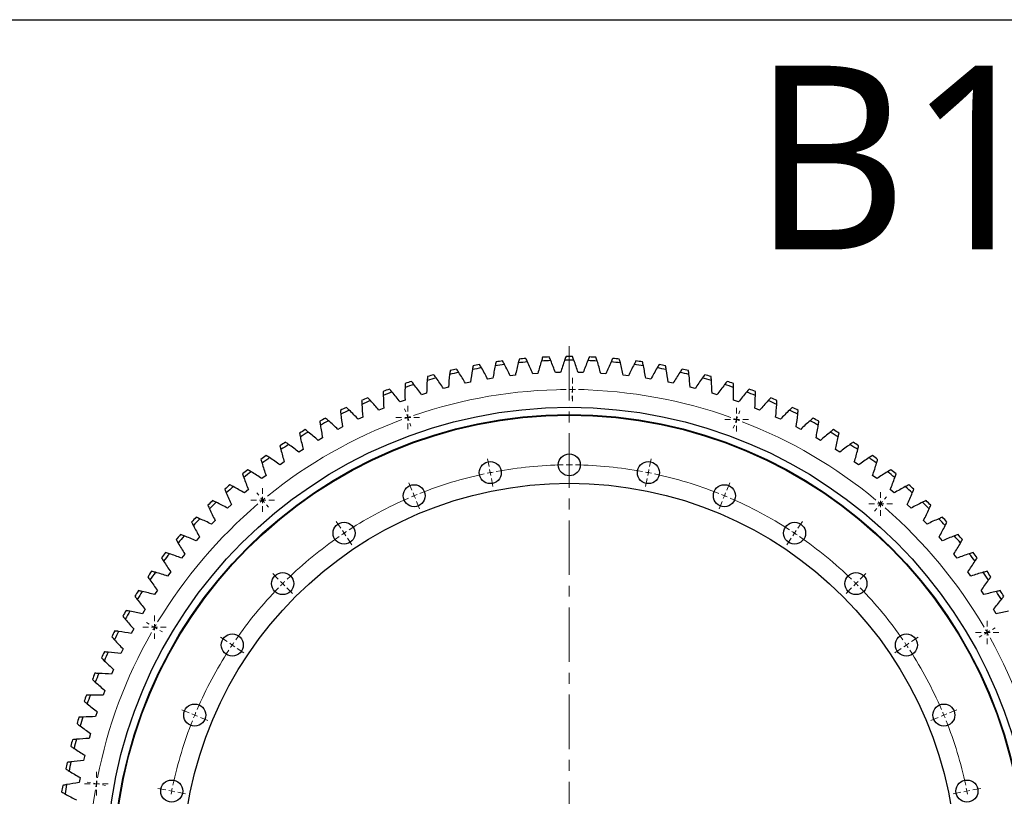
# Model space of a CAD drawing. Header units: millimetres. Extents: x -119 to 3760, y 5426 to 8682.
# Tile 6 of 12: x 566 to 1370, y 8048 to 8682. Entities that reach past the tile are written whole.
import ezdxf

# ---------------------------------------------------------------- set-up
doc = ezdxf.new("R2010")
doc.units = ezdxf.units.MM
doc.header["$LTSCALE"] = 20
doc.linetypes.add('CENTER', pattern=[10.16, 6.35, -1.27, 1.27, -1.27])

# ---------------------------------------------------------------- blocks, each defined once
blk = doc.blocks.new('SW_CENTERMARKSYMBOL_13')
at = {"color": 0, "linetype": 'Continuous', "lineweight": 18}
for p, q in [((0, 5), (0, 9.6)), ((-5, 0), (-9.6, 0)), ((0, 0), (-2.5, 0)), ((0, 0), (0, 2.5)), ((0, 0), (0, -2.5)), ((0, 0), (2.5, 0)), ((5, 0), (9.6, 0)), ((0, -5), (0, -9.6))]:
    blk.add_line(p, q, dxfattribs=at)
blk = doc.blocks.new('SW_CENTERMARKSYMBOL_14')
at = {"color": 0, "linetype": 'Continuous', "lineweight": 18}
for p, q in [((0, 5), (0, 9.6)), ((-5, 0), (-9.6, 0)), ((0, 0), (-2.5, 0)), ((0, 0), (0, 2.5)), ((0, 0), (0, -2.5)), ((0, 0), (2.5, 0)), ((5, 0), (9.6, 0)), ((0, -5), (0, -9.6))]:
    blk.add_line(p, q, dxfattribs=at)
blk = doc.blocks.new('SW_CENTERMARKSYMBOL_15')
at = {"color": 0, "linetype": 'Continuous', "lineweight": 18}
for p, q in [((0, 5), (0, 9.6)), ((-5, 0), (-9.6, 0)), ((0, 0), (-2.5, 0)), ((0, 0), (0, 2.5)), ((0, 0), (0, -2.5)), ((0, 0), (2.5, 0)), ((5, 0), (9.6, 0)), ((0, -5), (0, -9.6))]:
    blk.add_line(p, q, dxfattribs=at)
blk = doc.blocks.new('SW_CENTERMARKSYMBOL_16')
at = {"color": 0, "linetype": 'Continuous', "lineweight": 18}
for p, q in [((0, 5), (0, 9.6)), ((-5, 0), (-9.6, 0)), ((0, 0), (-2.5, 0)), ((0, 0), (0, 2.5)), ((0, 0), (0, -2.5)), ((0, 0), (2.5, 0)), ((5, 0), (9.6, 0)), ((0, -5), (0, -9.6))]:
    blk.add_line(p, q, dxfattribs=at)
blk = doc.blocks.new('SW_CENTERMARKSYMBOL_17')
at = {"color": 0, "linetype": 'Continuous', "lineweight": 18}
for p, q in [((0, 5), (0, 9.6)), ((-5, 0), (-9.6, 0)), ((0, 0), (-2.5, 0)), ((0, 0), (0, 2.5)), ((0, 0), (0, -2.5)), ((0, 0), (2.5, 0)), ((5, 0), (9.6, 0)), ((0, -5), (0, -9.6))]:
    blk.add_line(p, q, dxfattribs=at)
blk = doc.blocks.new('SW_CENTERMARKSYMBOL_18')
at = {"color": 0, "linetype": 'Continuous', "lineweight": 18}
for p, q in [((0, 5), (0, 9.6)), ((-5, 0), (-9.6, 0)), ((0, 0), (-2.5, 0)), ((0, 0), (0, 2.5)), ((0, 0), (0, -2.5)), ((0, 0), (2.5, 0)), ((5, 0), (9.6, 0)), ((0, -5), (0, -9.6))]:
    blk.add_line(p, q, dxfattribs=at)
blk = doc.blocks.new('SW_CENTERMARKSYMBOL_19')
at = {"color": 0, "linetype": 'Continuous', "lineweight": 18}
for p, q in [((0, 5), (0, 9.6)), ((-5, 0), (-9.6, 0)), ((0, 0), (-2.5, 0)), ((0, 0), (0, 2.5)), ((0, 0), (0, -2.5)), ((0, 0), (2.5, 0)), ((5, 0), (9.6, 0)), ((0, -5), (0, -9.6))]:
    blk.add_line(p, q, dxfattribs=at)
blk = doc.blocks.new('SW_CENTERMARKSYMBOL_20')
at = {"color": 0, "linetype": 'Continuous', "lineweight": 18}
for p, q in [((0, 5), (0, 9.6)), ((-5, 0), (-9.6, 0)), ((0, 0), (-2.5, 0)), ((0, 0), (0, 2.5)), ((0, 0), (0, -2.5)), ((0, 0), (2.5, 0)), ((5, 0), (9.6, 0)), ((0, -5), (0, -9.6))]:
    blk.add_line(p, q, dxfattribs=at)

msp = doc.modelspace()

# ---------------------------------------------------------------- linework, layer by layer
at = {"linetype": 'CENTER', "lineweight": 18, "ltscale": 0.35}
msp.add_line((1014.46, 8415.48), (1014.46, 7559.72), dxfattribs=at)
at = {"color": 7, "linetype": 'Continuous', "lineweight": 25}
for p, q in [((988.83, 8393.33), (984.6, 8393.04)), ((1007.33, 8394.07), (1003.09, 8393.98)), ((1025.83, 8393.98), (1021.6, 8394.07)), ((1044.32, 8393.04), (1040.09, 8393.33)), ((933.82, 8386.06), (929.67, 8385.2)), ((952.04, 8389.31), (947.86, 8388.64)), ((970.39, 8391.74), (966.18, 8391.26)), ((1062.74, 8391.26), (1058.53, 8391.74)), ((1081.06, 8388.64), (1076.88, 8389.31)), ((1099.25, 8385.2), (1095.1, 8386.06)), ((897.92, 8377.07), (893.87, 8375.84)), ((915.77, 8381.97), (911.67, 8380.92)), ((1117.26, 8380.92), (1113.15, 8381.97)), ((1135.05, 8375.84), (1131, 8377.07)), ((880.32, 8371.37), (876.32, 8369.95)), ((1152.6, 8369.95), (1148.6, 8371.37)), ((862.99, 8364.86), (859.07, 8363.26)), ((1169.86, 8363.26), (1165.93, 8364.86)), ((845.98, 8357.58), (842.13, 8355.8)), ((1186.79, 8355.8), (1182.94, 8357.58)), ((829.31, 8349.53), (825.55, 8347.58)), ((1203.37, 8347.58), (1199.61, 8349.53)), ((813.03, 8340.72), (809.36, 8338.6)), ((1219.56, 8338.6), (1215.89, 8340.72)), ((797.17, 8331.19), (793.6, 8328.91)), ((1235.33, 8328.91), (1231.75, 8331.19)), ((781.75, 8320.94), (778.29, 8318.5)), ((1250.63, 8318.5), (1247.17, 8320.94)), ((766.82, 8310.01), (763.47, 8307.41)), ((1265.45, 8307.41), (1262.1, 8310.01)), ((752.4, 8298.4), (749.18, 8295.65)), ((1279.74, 8295.65), (1276.52, 8298.4)), ((738.53, 8286.15), (735.43, 8283.26)), ((1293.49, 8283.26), (1290.39, 8286.15)), ((725.23, 8273.28), (722.26, 8270.25)), ((1306.66, 8270.25), (1303.69, 8273.28)), ((712.52, 8259.82), (709.7, 8256.66)), ((1319.22, 8256.66), (1316.4, 8259.82)), ((700.45, 8245.8), (697.77, 8242.51)), ((1331.15, 8242.51), (1328.47, 8245.8)), ((689.02, 8231.24), (686.5, 8227.83)), ((1342.42, 8227.83), (1339.9, 8231.24)), ((678.27, 8216.17), (675.9, 8212.66)), ((1353.02, 8212.66), (1350.65, 8216.17)), ((668.21, 8200.64), (666.01, 8197.01)), ((1362.91, 8197.01), (1360.71, 8200.64)), ((658.88, 8184.66), (656.84, 8180.94)), ((650.28, 8168.27), (648.41, 8164.46)), ((642.43, 8151.5), (640.74, 8147.62)), ((635.36, 8134.4), (633.85, 8130.44)), ((629.07, 8116.99), (627.74, 8112.97)), ((623.58, 8099.32), (622.43, 8095.24)), ((618.9, 8081.41), (617.94, 8077.28)), ((615.04, 8063.31), (614.27, 8059.14))]:
    msp.add_line(p, q, dxfattribs=at)
at = {"color": 0, "linetype": 'Continuous', "lineweight": 18}
for p, q in [((1016.97, 8385.09), (1016.99, 8387.69)), ((1016.94, 8380.09), (1016.92, 8377.59)), ((1016.94, 8380.09), (1016.95, 8382.59)), ((1016.91, 8375.09), (1016.89, 8372.49)), ((880.87, 8361.98), (879.99, 8364.43)), ((1152.77, 8360.26), (1153.67, 8362.7)), ((882.55, 8357.27), (881.71, 8359.62)), ((882.55, 8357.27), (883.39, 8354.91)), ((1151.03, 8355.57), (1150.16, 8353.23)), ((1151.03, 8355.57), (1151.9, 8357.92)), ((884.23, 8352.56), (885.1, 8350.11)), ((1149.29, 8350.89), (1148.38, 8348.45)), ((1014.46, 8323.6), (1014.46, 8330.1)), ((948.91, 8317.14), (947.64, 8323.52)), ((1014.46, 8318.6), (1014.46, 8321.1)), ((1080.01, 8317.14), (1081.28, 8323.52)), ((949.89, 8312.24), (949.4, 8314.69)), ((1014.46, 8318.6), (1014.46, 8316.1)), ((1014.46, 8313.6), (1014.46, 8307.1)), ((1079.04, 8312.24), (1079.52, 8314.69)), ((949.89, 8312.24), (950.37, 8309.79)), ((950.86, 8307.33), (952.13, 8300.96)), ((1078.06, 8307.33), (1076.79, 8300.96)), ((1079.04, 8312.24), (1078.55, 8309.79)), ((885.88, 8298.02), (883.39, 8304.03)), ((1143.04, 8298.02), (1145.53, 8304.03)), ((760.88, 8293.71), (759.22, 8295.71)), ((764.07, 8289.86), (762.47, 8291.78)), ((764.07, 8289.86), (765.66, 8287.93)), ((887.79, 8293.4), (886.84, 8295.71)), ((887.79, 8293.4), (888.75, 8291.09)), ((889.71, 8288.78), (892.19, 8282.78)), ((1139.22, 8288.78), (1136.73, 8282.78)), ((1141.13, 8293.4), (1140.17, 8291.09)), ((1141.13, 8293.4), (1142.09, 8295.71)), ((1268.65, 8286.67), (1270.27, 8288.58)), ((1271.89, 8290.48), (1273.57, 8292.46)), ((767.26, 8286.01), (768.92, 8284)), ((1265.41, 8282.86), (1263.73, 8280.88)), ((1268.65, 8286.67), (1267.03, 8284.77)), ((827.79, 8266.97), (824.18, 8272.38)), ((1201.13, 8266.97), (1204.74, 8272.38)), ((830.57, 8262.81), (829.18, 8264.89)), ((1198.35, 8262.81), (1199.74, 8264.89)), ((830.57, 8262.81), (831.96, 8260.74)), ((833.34, 8258.66), (836.96, 8253.25)), ((1195.58, 8258.66), (1191.97, 8253.25)), ((1198.35, 8262.81), (1196.97, 8260.74)), ((776.87, 8225.19), (772.28, 8229.78)), ((1252.05, 8225.19), (1256.64, 8229.78)), ((780.41, 8221.65), (778.64, 8223.42)), ((780.41, 8221.65), (782.18, 8219.88)), ((783.94, 8218.11), (788.54, 8213.52)), ((1244.98, 8218.11), (1240.38, 8213.52)), ((1248.51, 8221.65), (1246.75, 8219.88)), ((1248.51, 8221.65), (1250.28, 8223.42)), ((671.48, 8188.52), (669.23, 8189.83)), ((675.79, 8185.99), (673.63, 8187.25)), ((675.79, 8185.99), (677.95, 8184.73)), ((1359.95, 8184.17), (1362.21, 8185.46)), ((680.11, 8183.46), (682.35, 8182.15)), ((735.09, 8174.27), (729.68, 8177.88)), ((1293.83, 8174.27), (1299.24, 8177.88)), ((1351.26, 8179.23), (1349, 8177.94)), ((1355.61, 8181.7), (1353.43, 8180.46)), ((1355.61, 8181.7), (1357.78, 8182.93)), ((739.24, 8171.49), (737.17, 8172.88)), ((739.24, 8171.49), (741.32, 8170.1)), ((743.4, 8168.71), (748.81, 8165.1)), ((1285.52, 8168.71), (1280.12, 8165.1)), ((1289.68, 8171.49), (1287.6, 8170.1)), ((1289.68, 8171.49), (1291.76, 8172.88)), ((704.04, 8116.18), (698.03, 8118.67)), ((708.66, 8114.27), (706.35, 8115.22)), ((708.66, 8114.27), (710.97, 8113.31)), ((713.28, 8112.35), (719.28, 8109.87)), ((1315.65, 8112.35), (1309.64, 8109.87)), ((1320.26, 8114.27), (1317.96, 8113.31)), ((1320.26, 8114.27), (1322.57, 8115.22)), ((1324.88, 8116.18), (1330.89, 8118.67)), ((623.44, 8059.09), (620.89, 8059.56)), ((628.36, 8058.19), (625.9, 8058.64)), ((628.36, 8058.19), (630.82, 8057.74)), ((633.28, 8057.29), (635.84, 8056.83)), ((684.92, 8053.15), (678.54, 8054.42)), ((689.82, 8052.17), (687.37, 8052.66)), ((689.82, 8052.17), (692.27, 8051.69)), ((694.72, 8051.2), (701.1, 8049.93)), ((1334.2, 8051.2), (1327.82, 8049.93)), ((1339.1, 8052.17), (1336.65, 8051.69)), ((1339.1, 8052.17), (1341.55, 8052.66)), ((1344, 8053.15), (1350.38, 8054.42))]:
    msp.add_line(p, q, dxfattribs=at)
msp.add_lwpolyline([(-118.68, 8682.13), (3759.69, 8682.13), (3759.69, 5426.21), (-118.68, 5426.21)], close=True)
at = {"color": 7, "linetype": 'Continuous', "lineweight": 25}
for centre, radius in [((1014.46, 7987.6), 378), ((1014.46, 7987.6), 372), ((1014.46, 7987.6), 371.5), ((949.89, 8312.24), 9), ((1014.46, 8318.6), 9), ((1079.04, 8312.24), 9), ((1014.46, 7987.6), 316), ((887.79, 8293.4), 9), ((1141.13, 8293.4), 9), ((830.57, 8262.81), 9), ((1198.35, 8262.81), 9), ((780.41, 8221.65), 9), ((1248.51, 8221.65), 9), ((739.24, 8171.49), 9), ((1289.68, 8171.49), 9), ((708.66, 8114.27), 9), ((1320.26, 8114.27), 9), ((689.82, 8052.17), 9), ((1339.1, 8052.17), 9)]:
    msp.add_circle(centre, radius, dxfattribs=at)
for radius, start, end in [(419.4, 97.457, 98.19518), (416.4, 94.69158, 95.7432), (419.4, 94.8483, 95.58648), (416.4, 92.08289, 93.1345), (419.4, 92.23961, 92.97778), (416.4, 89.47419, 90.52581), (419.4, 89.63091, 90.36909), (416.4, 86.8655, 87.91711), (419.4, 87.02222, 87.76039), (416.4, 84.2568, 85.30842), (419.4, 84.41352, 85.1517), (419.4, 81.80482, 82.543), (416.4, 102.51767, 103.56929), (419.4, 102.67439, 103.41257), (416.4, 99.90897, 100.96059), (419.4, 100.06569, 100.80387), (416.4, 97.30028, 98.3519), (416.4, 81.6481, 82.69972), (416.4, 79.03941, 80.09103), (419.4, 79.19613, 79.93431), (416.4, 76.43071, 77.48233), (419.4, 76.58743, 77.32561), (419.4, 107.89178, 108.62996), (416.4, 105.12636, 106.17798), (419.4, 105.28309, 106.02126), (416.4, 73.82202, 74.87364), (419.4, 73.97874, 74.71691), (419.4, 71.37004, 72.10822), (419.4, 110.50048, 111.23865), (416.4, 110.34376, 111.39537), (416.4, 107.73506, 108.78668), (416.4, 71.21332, 72.26494), (416.4, 68.60463, 69.65624), (419.4, 68.76135, 69.49952), (419.4, 113.10917, 113.84735), (416.4, 112.95245, 114.00407), (416.4, 65.99593, 67.04755), (419.4, 66.15265, 66.89083), (419.4, 115.71787, 116.45605), (416.4, 115.56115, 116.61277), (416.4, 63.38723, 64.43885), (419.4, 63.54395, 64.28213), (419.4, 118.32656, 119.06474), (416.4, 118.16984, 119.22146), (416.4, 60.77854, 61.83016), (419.4, 60.93526, 61.67344), (419.4, 120.93526, 121.67344), (416.4, 120.77854, 121.83016), (416.4, 58.16984, 59.22146), (419.4, 58.32656, 59.06474), (419.4, 123.54395, 124.28213), (419.4, 55.71787, 56.45605), (416.4, 123.38723, 124.43885), (416.4, 55.56115, 56.61277), (419.4, 126.15265, 126.89083), (416.4, 125.99593, 127.04755), (416.4, 52.95245, 54.00407), (419.4, 53.10917, 53.84735), (419.4, 128.76135, 129.49952), (416.4, 128.60463, 129.65624), (416.4, 50.34376, 51.39537), (419.4, 50.50048, 51.23865), (419.4, 131.37004, 132.10822), (416.4, 131.21332, 132.26494), (416.4, 47.73506, 48.78668), (419.4, 47.89178, 48.62996), (419.4, 133.97874, 134.71691), (419.4, 45.28309, 46.02126), (416.4, 133.82202, 134.87364), (416.4, 45.12636, 46.17798), (419.4, 136.58743, 137.32561), (416.4, 136.43071, 137.48233), (416.4, 42.51767, 43.56929), (419.4, 42.67439, 43.41257), (419.4, 139.19613, 139.93431), (416.4, 139.03941, 140.09103), (416.4, 39.90897, 40.96059), (419.4, 40.06569, 40.80387), (419.4, 141.80482, 142.543), (416.4, 141.6481, 142.69972), (416.4, 37.30028, 38.3519), (419.4, 37.457, 38.19518), (419.4, 144.41352, 145.1517), (416.4, 144.2568, 145.30842), (416.4, 34.69158, 35.7432), (419.4, 34.8483, 35.58648), (419.4, 147.02222, 147.76039), (416.4, 146.8655, 147.91711), (416.4, 32.08289, 33.1345), (419.4, 32.23961, 32.97778), (419.4, 149.63091, 150.36909), (416.4, 149.47419, 150.52581), (419.4, 152.23961, 152.97778), (416.4, 152.08289, 153.1345), (419.4, 154.8483, 155.58648), (416.4, 154.69158, 155.7432), (419.4, 157.457, 158.19518), (416.4, 157.30028, 158.3519), (419.4, 160.06569, 160.80387), (416.4, 159.90897, 160.96059), (419.4, 162.67439, 163.41257), (416.4, 162.51767, 163.56929), (419.4, 165.28309, 166.02126), (416.4, 165.12636, 166.17798), (419.4, 167.89178, 168.62996), (416.4, 167.73506, 168.78668), (419.4, 170.50048, 171.23865), (416.4, 170.34376, 171.39537)]:
    msp.add_arc((1014.46, 7987.6), radius, start, end, dxfattribs=at)
at = {"color": 0, "linetype": 'Continuous', "lineweight": 18}
for radius, start, end in [(392.5, 90.3682, 108.90843), (392.5, 89.63831, 90.00326), (392.5, 89.27337, 89.63831), (392.5, 70.3682, 88.90843), (392.5, 110.3682, 128.90843), (392.5, 109.63831, 110.00326), (392.5, 109.27337, 109.63831), (392.5, 69.63831, 70.00326), (392.5, 69.27337, 69.63831), (392.5, 50.3682, 68.90843), (331, 100.81725, 101.25), (331, 90.8655, 100.3845), (331, 90, 90.43275), (331, 89.56725, 90), (331, 79.6155, 89.1345), (331, 78.75, 79.18275), (331, 102.1155, 111.6345), (331, 101.25, 101.68275), (331, 78.31725, 78.75), (331, 68.3655, 77.8845), (392.5, 129.63831, 130.00326), (392.5, 129.27337, 129.63831), (331, 113.3655, 122.8845), (331, 112.5, 112.93275), (331, 112.06725, 112.5), (331, 67.5, 67.93275), (331, 67.06725, 67.5), (331, 57.1155, 66.6345), (392.5, 130.3682, 148.90843), (392.5, 49.63831, 50.00326), (392.5, 49.27337, 49.63831), (392.5, 30.3682, 48.90843), (331, 123.31725, 123.75), (331, 56.25, 56.68275), (331, 124.6155, 134.1345), (331, 123.75, 124.18275), (331, 55.81725, 56.25), (331, 45.8655, 55.3845), (331, 135.8655, 145.3845), (331, 135, 135.43275), (331, 134.56725, 135), (331, 45, 45.43275), (331, 44.56725, 45), (331, 34.6155, 44.1345), (392.5, 149.63831, 150.00326), (392.5, 149.27337, 149.63831), (392.5, 29.63831, 30.00326), (392.5, 150.3682, 168.90843), (392.5, 29.27337, 29.63831), (392.5, 10.3682, 28.90843), (331, 146.25, 146.68275), (331, 145.81725, 146.25), (331, 33.75, 34.18275), (331, 33.31725, 33.75), (331, 147.1155, 156.6345), (331, 23.3655, 32.8845), (331, 157.5, 157.93275), (331, 157.06725, 157.5), (331, 22.5, 22.93275), (331, 22.06725, 22.5), (331, 158.3655, 167.8845), (331, 12.1155, 21.6345), (392.5, 169.63831, 170.00326), (392.5, 169.27337, 169.63831), (392.5, 170.3682, 188.90843), (331, 168.75, 169.18275), (331, 168.31725, 168.75), (331, 11.25, 11.68275), (331, 10.81725, 11.25)]:
    msp.add_arc((1014.46, 7987.6), radius, start, end, dxfattribs=at)
at = {"color": 7, "linetype": 'Continuous', "lineweight": 25}
for points in [[(954.68, 8402.72), (954.44, 8401.67), (954.2, 8400.63), (953.98, 8399.58)], [(961.55, 8400.62), (961.05, 8401.57), (960.54, 8402.51), (960.03, 8403.45)], [(972.79, 8401.91), (971.9, 8398.54), (971.1, 8395.15), (970.39, 8391.74)], [(973.63, 8405.01), (973.34, 8403.97), (973.06, 8402.94), (972.79, 8401.91)], [(980.4, 8402.6), (979.95, 8403.57), (979.48, 8404.54), (979.01, 8405.5)], [(984.6, 8393.04), (983.29, 8396.26), (981.89, 8399.45), (980.4, 8402.6)], [(991.69, 8403.38), (990.65, 8400.05), (989.7, 8396.7), (988.83, 8393.33)], [(992.67, 8406.43), (992.34, 8405.41), (992.01, 8404.4), (991.69, 8403.38)], [(999.33, 8403.72), (998.92, 8404.71), (998.5, 8405.69), (998.07, 8406.68)], [(1003.09, 8393.98), (1001.92, 8397.26), (1000.66, 8400.5), (999.33, 8403.72)], [(1010.64, 8403.98), (1009.45, 8400.7), (1008.34, 8397.4), (1007.33, 8394.07)], [(1011.76, 8406.99), (1011.38, 8405.99), (1011, 8404.99), (1010.64, 8403.98)], [(1018.28, 8403.98), (1017.92, 8404.99), (1017.54, 8405.99), (1017.16, 8406.99)], [(1021.6, 8394.07), (1020.58, 8397.4), (1019.47, 8400.7), (1018.28, 8403.98)], [(1029.59, 8403.72), (1028.26, 8400.5), (1027, 8397.26), (1025.83, 8393.98)], [(1030.85, 8406.68), (1030.42, 8405.69), (1030.01, 8404.71), (1029.59, 8403.72)], [(1037.23, 8403.38), (1036.91, 8404.4), (1036.58, 8405.41), (1036.25, 8406.43)], [(1040.09, 8393.33), (1039.22, 8396.7), (1038.27, 8400.05), (1037.23, 8403.38)], [(1048.52, 8402.6), (1047.04, 8399.45), (1045.64, 8396.26), (1044.32, 8393.04)], [(1049.91, 8405.5), (1049.44, 8404.54), (1048.97, 8403.57), (1048.52, 8402.6)], [(1056.13, 8401.91), (1055.86, 8402.94), (1055.58, 8403.97), (1055.29, 8405.01)], [(1058.53, 8391.74), (1057.82, 8395.15), (1057.02, 8398.54), (1056.13, 8401.91)], [(1068.89, 8403.45), (1068.38, 8402.51), (1067.87, 8401.57), (1067.37, 8400.62)], [(1074.94, 8399.58), (1074.72, 8400.63), (1074.49, 8401.67), (1074.24, 8402.72)], [(917.18, 8395.56), (917.03, 8394.5), (916.89, 8393.44), (916.76, 8392.38)], [(924.21, 8394.1), (923.63, 8395), (923.04, 8395.89), (922.44, 8396.78)], [(929.67, 8385.2), (927.93, 8388.21), (926.11, 8391.18), (924.21, 8394.1)], [(935.29, 8396.4), (934.71, 8392.96), (934.22, 8389.52), (933.82, 8386.06)], [(935.85, 8399.56), (935.65, 8398.51), (935.47, 8397.46), (935.29, 8396.4)], [(942.81, 8397.79), (942.26, 8398.71), (941.72, 8399.63), (941.16, 8400.54)], [(947.86, 8388.64), (946.25, 8391.73), (944.57, 8394.78), (942.81, 8397.79)], [(953.98, 8399.58), (953.24, 8396.17), (952.6, 8392.75), (952.04, 8389.31)], [(966.18, 8391.26), (964.72, 8394.42), (963.17, 8397.54), (961.55, 8400.62)], [(1067.37, 8400.62), (1065.75, 8397.54), (1064.2, 8394.42), (1062.74, 8391.26)], [(1076.88, 8389.31), (1076.32, 8392.75), (1075.68, 8396.17), (1074.94, 8399.58)], [(1086.12, 8397.79), (1084.35, 8394.78), (1082.67, 8391.73), (1081.06, 8388.64)], [(1087.76, 8400.54), (1087.21, 8399.63), (1086.66, 8398.71), (1086.12, 8397.79)], [(1093.63, 8396.4), (1093.46, 8397.46), (1093.27, 8398.51), (1093.08, 8399.56)], [(1095.1, 8386.06), (1094.7, 8389.52), (1094.21, 8392.96), (1093.63, 8396.4)], [(1104.71, 8394.1), (1102.81, 8391.18), (1100.99, 8388.21), (1099.25, 8385.2)], [(1106.48, 8396.78), (1105.88, 8395.89), (1105.29, 8395), (1104.71, 8394.1)], [(1112.16, 8392.38), (1112.03, 8393.44), (1111.89, 8394.5), (1111.75, 8395.56)], [(880.48, 8385.02), (880.43, 8383.95), (880.39, 8382.88), (880.36, 8381.81)], [(887.62, 8384.21), (886.96, 8385.05), (886.29, 8385.88), (885.61, 8386.72)], [(898.44, 8387.51), (898.18, 8384.03), (898.01, 8380.56), (897.92, 8377.07)], [(898.71, 8390.71), (898.61, 8389.64), (898.52, 8388.57), (898.44, 8387.51)], [(905.8, 8389.57), (905.18, 8390.44), (904.55, 8391.3), (903.91, 8392.17)], [(911.67, 8380.92), (909.79, 8383.86), (907.83, 8386.74), (905.8, 8389.57)], [(916.76, 8392.38), (916.34, 8388.91), (916.01, 8385.45), (915.77, 8381.97)], [(1113.15, 8381.97), (1112.91, 8385.45), (1112.58, 8388.91), (1112.16, 8392.38)], [(1123.12, 8389.57), (1121.09, 8386.74), (1119.14, 8383.86), (1117.26, 8380.92)], [(1125.01, 8392.17), (1124.37, 8391.3), (1123.74, 8390.44), (1123.12, 8389.57)], [(1130.48, 8387.51), (1130.4, 8388.57), (1130.31, 8389.64), (1130.21, 8390.71)], [(1131, 8377.07), (1130.91, 8380.56), (1130.74, 8384.03), (1130.48, 8387.51)], [(1143.31, 8386.72), (1142.63, 8385.88), (1141.96, 8385.05), (1141.3, 8384.21)], [(1148.56, 8381.81), (1148.53, 8382.88), (1148.49, 8383.95), (1148.44, 8385.02)], [(862.53, 8378.51), (862.53, 8377.44), (862.54, 8376.37), (862.56, 8375.3)], [(869.7, 8378.02), (869, 8378.83), (868.29, 8379.64), (867.58, 8380.44)], [(876.32, 8369.95), (874.19, 8372.69), (871.98, 8375.39), (869.7, 8378.02)], [(880.36, 8381.81), (880.26, 8378.33), (880.24, 8374.85), (880.32, 8371.37)], [(893.87, 8375.84), (891.86, 8378.68), (889.77, 8381.47), (887.62, 8384.21)], [(1141.3, 8384.21), (1139.15, 8381.47), (1137.06, 8378.68), (1135.05, 8375.84)], [(1148.6, 8371.37), (1148.68, 8374.85), (1148.66, 8378.33), (1148.56, 8381.81)], [(1159.22, 8378.02), (1156.94, 8375.39), (1154.74, 8372.69), (1152.6, 8369.95)], [(1161.34, 8380.44), (1160.63, 8379.64), (1159.92, 8378.83), (1159.22, 8378.02)], [(1166.36, 8375.3), (1166.38, 8376.37), (1166.39, 8377.44), (1166.39, 8378.51)], [(844.9, 8371.19), (844.95, 8370.12), (845, 8369.05), (845.07, 8367.99)], [(852.08, 8371.03), (851.34, 8371.81), (850.6, 8372.58), (849.85, 8373.34)], [(859.07, 8363.26), (856.8, 8365.91), (854.47, 8368.5), (852.08, 8371.03)], [(862.56, 8375.3), (862.61, 8371.82), (862.76, 8368.34), (862.99, 8364.86)], [(1165.93, 8364.86), (1166.16, 8368.34), (1166.31, 8371.82), (1166.36, 8375.3)], [(1176.84, 8371.03), (1174.45, 8368.5), (1172.12, 8365.91), (1169.86, 8363.26)], [(1179.07, 8373.34), (1178.32, 8372.58), (1177.58, 8371.81), (1176.84, 8371.03)], [(1183.85, 8367.99), (1183.92, 8369.05), (1183.98, 8370.12), (1184.02, 8371.19)], [(827.61, 8363.08), (827.71, 8362.01), (827.82, 8360.95), (827.93, 8359.88)], [(834.79, 8363.24), (834.03, 8363.98), (833.25, 8364.72), (832.47, 8365.45)], [(842.13, 8355.8), (839.75, 8358.34), (837.3, 8360.82), (834.79, 8363.24)], [(845.07, 8367.99), (845.28, 8364.51), (845.58, 8361.04), (845.98, 8357.58)], [(1182.94, 8357.58), (1183.34, 8361.04), (1183.64, 8364.51), (1183.85, 8367.99)], [(1194.13, 8363.24), (1191.62, 8360.82), (1189.17, 8358.34), (1186.79, 8355.8)], [(1196.46, 8365.45), (1195.67, 8364.72), (1194.9, 8363.98), (1194.13, 8363.24)], [(1200.99, 8359.88), (1201.1, 8360.95), (1201.21, 8362.01), (1201.31, 8363.08)], [(810.72, 8354.18), (810.86, 8353.12), (811.02, 8352.06), (811.18, 8351.01)], [(817.88, 8354.68), (817.08, 8355.38), (816.27, 8356.08), (815.46, 8356.78)], [(825.55, 8347.58), (823.06, 8350.01), (820.5, 8352.37), (817.88, 8354.68)], [(827.93, 8359.88), (828.3, 8356.42), (828.76, 8352.96), (829.31, 8349.53)], [(1199.61, 8349.53), (1200.16, 8352.96), (1200.62, 8356.42), (1200.99, 8359.88)], [(1211.04, 8354.68), (1208.42, 8352.37), (1205.87, 8350.01), (1203.37, 8347.58)], [(1213.46, 8356.78), (1212.65, 8356.08), (1211.84, 8355.38), (1211.04, 8354.68)], [(1217.74, 8351.01), (1217.9, 8352.06), (1218.06, 8353.12), (1218.2, 8354.18)], [(801.38, 8345.35), (800.55, 8346.02), (799.71, 8346.68), (798.86, 8347.34)], [(809.36, 8338.6), (806.76, 8340.92), (804.1, 8343.17), (801.38, 8345.35)], [(811.18, 8351.01), (811.71, 8347.56), (812.33, 8344.13), (813.03, 8340.72)], [(1215.89, 8340.72), (1216.6, 8344.13), (1217.21, 8347.56), (1217.74, 8351.01)], [(1227.54, 8345.35), (1224.82, 8343.17), (1222.16, 8340.92), (1219.56, 8338.6)], [(1230.06, 8347.34), (1229.22, 8346.68), (1228.38, 8346.02), (1227.54, 8345.35)], [(785.32, 8335.28), (784.45, 8335.91), (783.59, 8336.53), (782.71, 8337.15)], [(794.24, 8344.53), (794.44, 8343.48), (794.64, 8342.43), (794.85, 8341.38)], [(794.85, 8341.38), (795.54, 8337.96), (796.31, 8334.56), (797.17, 8331.19)], [(1231.75, 8331.19), (1232.61, 8334.56), (1233.39, 8337.96), (1234.07, 8341.38)], [(1234.07, 8341.38), (1234.28, 8342.43), (1234.48, 8343.48), (1234.68, 8344.53)], [(1246.21, 8337.15), (1245.34, 8336.53), (1244.47, 8335.91), (1243.6, 8335.28)], [(778.23, 8334.14), (778.47, 8333.09), (778.72, 8332.05), (778.98, 8331.02)], [(778.98, 8331.02), (779.82, 8327.63), (780.74, 8324.28), (781.75, 8320.94)], [(793.6, 8328.91), (790.89, 8331.1), (788.13, 8333.22), (785.32, 8335.28)], [(1243.6, 8335.28), (1240.79, 8333.22), (1238.03, 8331.1), (1235.33, 8328.91)], [(1247.17, 8320.94), (1248.18, 8324.28), (1249.11, 8327.63), (1249.95, 8331.02)], [(1249.95, 8331.02), (1250.2, 8332.05), (1250.45, 8333.09), (1250.7, 8334.14)], [(762.7, 8323.03), (762.99, 8321.99), (763.28, 8320.97), (763.59, 8319.94)], [(769.73, 8324.49), (768.84, 8325.08), (767.94, 8325.66), (767.04, 8326.24)], [(778.29, 8318.5), (775.49, 8320.57), (772.64, 8322.57), (769.73, 8324.49)], [(1259.19, 8324.49), (1256.28, 8322.57), (1253.43, 8320.57), (1250.63, 8318.5)], [(1261.88, 8326.24), (1260.98, 8325.66), (1260.08, 8325.08), (1259.19, 8324.49)], [(1265.33, 8319.94), (1265.64, 8320.97), (1265.93, 8321.99), (1266.22, 8323.03)], [(754.65, 8313), (753.73, 8313.55), (752.81, 8314.09), (751.88, 8314.63)], [(763.47, 8307.41), (760.58, 8309.35), (757.64, 8311.21), (754.65, 8313)], [(763.59, 8319.94), (764.58, 8316.6), (765.66, 8313.29), (766.82, 8310.01)], [(1262.1, 8310.01), (1263.26, 8313.29), (1264.34, 8316.6), (1265.33, 8319.94)], [(1274.27, 8313), (1271.28, 8311.21), (1268.34, 8309.35), (1265.45, 8307.41)], [(1277.04, 8314.63), (1276.11, 8314.09), (1275.19, 8313.55), (1274.27, 8313)], [(747.69, 8311.22), (748.03, 8310.2), (748.37, 8309.19), (748.72, 8308.18)], [(748.72, 8308.18), (749.87, 8304.89), (751.09, 8301.63), (752.4, 8298.4)], [(1276.52, 8298.4), (1277.83, 8301.63), (1279.05, 8304.89), (1280.2, 8308.18)], [(1280.2, 8308.18), (1280.55, 8309.19), (1280.89, 8310.2), (1281.23, 8311.22)], [(733.24, 8298.74), (733.62, 8297.74), (734.01, 8296.74), (734.41, 8295.75)], [(740.11, 8300.84), (739.17, 8301.35), (738.22, 8301.85), (737.27, 8302.34)], [(749.18, 8295.65), (746.2, 8297.46), (743.18, 8299.19), (740.11, 8300.84)], [(1288.81, 8300.84), (1285.74, 8299.19), (1282.72, 8297.46), (1279.74, 8295.65)], [(1291.65, 8302.34), (1290.7, 8301.85), (1289.75, 8301.35), (1288.81, 8300.84)], [(1294.51, 8295.75), (1294.91, 8296.74), (1295.3, 8297.74), (1295.68, 8298.74)], [(726.14, 8288.03), (725.17, 8288.49), (724.21, 8288.95), (723.23, 8289.4)], [(734.41, 8295.75), (735.7, 8292.52), (737.07, 8289.32), (738.53, 8286.15)], [(1290.39, 8286.15), (1291.85, 8289.32), (1293.22, 8292.52), (1294.51, 8295.75)], [(1305.69, 8289.4), (1304.72, 8288.95), (1303.75, 8288.49), (1302.78, 8288.03)], [(719.37, 8285.62), (719.8, 8284.64), (720.23, 8283.66), (720.67, 8282.69)], [(720.67, 8282.69), (722.11, 8279.51), (723.63, 8276.38), (725.23, 8273.28)], [(735.43, 8283.26), (732.38, 8284.93), (729.28, 8286.52), (726.14, 8288.03)], [(1302.78, 8288.03), (1299.64, 8286.52), (1296.55, 8284.93), (1293.49, 8283.26)], [(1303.69, 8273.28), (1305.29, 8276.38), (1306.81, 8279.51), (1308.25, 8282.69)], [(1308.25, 8282.69), (1308.69, 8283.66), (1309.13, 8284.64), (1309.55, 8285.62)], [(712.76, 8274.59), (711.78, 8275.01), (710.79, 8275.42), (709.8, 8275.83)], [(722.26, 8270.25), (719.14, 8271.78), (715.97, 8273.23), (712.76, 8274.59)], [(1316.16, 8274.59), (1312.95, 8273.23), (1309.79, 8271.78), (1306.66, 8270.25)], [(1319.12, 8275.83), (1318.13, 8275.42), (1317.14, 8275.01), (1316.16, 8274.59)], [(706.11, 8271.88), (706.58, 8270.92), (707.06, 8269.96), (707.55, 8269.01)], [(707.55, 8269.01), (709.13, 8265.9), (710.79, 8262.84), (712.52, 8259.82)], [(1316.4, 8259.82), (1318.13, 8262.84), (1319.79, 8265.9), (1321.38, 8269.01)], [(1321.38, 8269.01), (1321.86, 8269.96), (1322.34, 8270.92), (1322.81, 8271.88)], [(693.49, 8257.55), (694.01, 8256.61), (694.53, 8255.68), (695.05, 8254.75)], [(700.01, 8260.56), (699.01, 8260.94), (698, 8261.31), (697, 8261.66)], [(709.7, 8256.66), (706.51, 8258.04), (703.28, 8259.35), (700.01, 8260.56)], [(1328.91, 8260.56), (1325.64, 8259.35), (1322.41, 8258.04), (1319.22, 8256.66)], [(1331.93, 8261.66), (1330.92, 8261.31), (1329.91, 8260.94), (1328.91, 8260.56)], [(1333.87, 8254.75), (1334.39, 8255.68), (1334.92, 8256.61), (1335.43, 8257.55)], [(695.05, 8254.75), (696.78, 8251.72), (698.57, 8248.73), (700.45, 8245.8)], [(1328.47, 8245.8), (1330.35, 8248.73), (1332.14, 8251.72), (1333.87, 8254.75)], [(681.54, 8242.66), (682.09, 8241.75), (682.66, 8240.84), (683.23, 8239.93)], [(687.91, 8245.97), (686.9, 8246.3), (685.88, 8246.62), (684.85, 8246.93)], [(697.77, 8242.51), (694.52, 8243.75), (691.23, 8244.9), (687.91, 8245.97)], [(1341.01, 8245.97), (1337.69, 8244.9), (1334.4, 8243.75), (1331.15, 8242.51)], [(1344.07, 8246.93), (1343.05, 8246.62), (1342.02, 8246.3), (1341.01, 8245.97)], [(1345.69, 8239.93), (1346.26, 8240.84), (1346.83, 8241.75), (1347.38, 8242.66)], [(683.23, 8239.93), (685.08, 8236.98), (687.02, 8234.09), (689.02, 8231.24)], [(1339.9, 8231.24), (1341.91, 8234.09), (1343.84, 8236.98), (1345.69, 8239.93)], [(670.27, 8227.25), (670.87, 8226.36), (671.47, 8225.47), (672.09, 8224.6)], [(672.09, 8224.6), (674.08, 8221.73), (676.14, 8218.93), (678.27, 8216.17)], [(676.49, 8230.84), (675.46, 8231.12), (674.43, 8231.39), (673.39, 8231.66)], [(686.5, 8227.83), (683.19, 8228.92), (679.85, 8229.92), (676.49, 8230.84)], [(1352.43, 8230.84), (1349.07, 8229.92), (1345.73, 8228.92), (1342.42, 8227.83)], [(1350.65, 8216.17), (1352.78, 8218.93), (1354.85, 8221.73), (1356.84, 8224.6)], [(1355.53, 8231.66), (1354.49, 8231.39), (1353.46, 8231.12), (1352.43, 8230.84)], [(1356.84, 8224.6), (1357.45, 8225.47), (1358.05, 8226.36), (1358.65, 8227.25)], [(659.72, 8211.33), (660.36, 8210.47), (661, 8209.62), (661.65, 8208.77)], [(661.65, 8208.77), (663.77, 8206), (665.96, 8203.29), (668.21, 8200.64)], [(665.77, 8215.2), (664.73, 8215.44), (663.68, 8215.67), (662.63, 8215.88)], [(675.9, 8212.66), (672.55, 8213.59), (669.17, 8214.44), (665.77, 8215.2)], [(1363.15, 8215.2), (1359.75, 8214.44), (1356.37, 8213.59), (1353.02, 8212.66)], [(1360.71, 8200.64), (1362.96, 8203.29), (1365.15, 8206), (1367.27, 8208.77)], [(1366.29, 8215.88), (1365.24, 8215.67), (1364.19, 8215.44), (1363.15, 8215.2)], [(1367.27, 8208.77), (1367.92, 8209.62), (1368.56, 8210.47), (1369.2, 8211.33)], [(649.91, 8194.95), (650.58, 8194.12), (651.26, 8193.3), (651.95, 8192.48)], [(651.95, 8192.48), (654.19, 8189.81), (656.5, 8187.2), (658.88, 8184.66)], [(655.77, 8199.1), (654.72, 8199.28), (653.67, 8199.46), (652.61, 8199.63)], [(666.01, 8197.01), (662.62, 8197.8), (659.21, 8198.49), (655.77, 8199.1)], [(1373.15, 8199.1), (1369.72, 8198.49), (1366.3, 8197.8), (1362.91, 8197.01)], [(640.85, 8178.15), (641.56, 8177.35), (642.28, 8176.55), (643, 8175.77)], [(643, 8175.77), (645.36, 8173.2), (647.79, 8170.7), (650.28, 8168.27)], [(646.52, 8182.55), (645.46, 8182.69), (644.4, 8182.82), (643.33, 8182.94)], [(656.84, 8180.94), (653.42, 8181.56), (649.97, 8182.1), (646.52, 8182.55)], [(632.56, 8160.94), (633.31, 8160.18), (634.06, 8159.42), (634.82, 8158.67)], [(638.03, 8165.61), (636.96, 8165.7), (635.89, 8165.78), (634.83, 8165.85)], [(648.41, 8164.46), (644.96, 8164.93), (641.5, 8165.31), (638.03, 8165.61)], [(634.82, 8158.67), (637.3, 8156.21), (639.83, 8153.83), (642.43, 8151.5)], [(630.31, 8148.29), (629.25, 8148.33), (628.18, 8148.36), (627.11, 8148.39)], [(640.74, 8147.62), (637.27, 8147.93), (633.8, 8148.15), (630.31, 8148.29)], [(625.07, 8143.38), (625.85, 8142.65), (626.64, 8141.93), (627.43, 8141.21)], [(627.43, 8141.21), (630.02, 8138.87), (632.66, 8136.6), (635.36, 8134.4)], [(623.4, 8130.64), (622.33, 8130.63), (621.26, 8130.61), (620.19, 8130.59)], [(633.85, 8130.44), (630.37, 8130.6), (626.88, 8130.66), (623.4, 8130.64)], [(618.38, 8125.5), (619.2, 8124.8), (620.02, 8124.12), (620.84, 8123.44)], [(620.84, 8123.44), (623.53, 8121.22), (626.27, 8119.07), (629.07, 8116.99)], [(617.29, 8112.69), (616.23, 8112.63), (615.16, 8112.57), (614.09, 8112.5)], [(627.74, 8112.97), (624.26, 8112.97), (620.77, 8112.87), (617.29, 8112.69)], [(612.51, 8107.33), (613.36, 8106.67), (614.21, 8106.02), (615.07, 8105.38)], [(615.07, 8105.38), (617.85, 8103.29), (620.69, 8101.27), (623.58, 8099.32)], [(607.48, 8088.91), (608.36, 8088.29), (609.24, 8087.68), (610.12, 8087.08)], [(612.01, 8094.48), (610.95, 8094.38), (609.88, 8094.27), (608.82, 8094.14)], [(622.43, 8095.24), (618.95, 8095.08), (615.48, 8094.82), (612.01, 8094.48)], [(610.12, 8087.08), (613, 8085.11), (615.92, 8083.23), (618.9, 8081.41)], [(607.56, 8076.05), (606.51, 8075.9), (605.45, 8075.74), (604.39, 8075.57)], [(617.94, 8077.28), (614.47, 8076.96), (611.01, 8076.55), (607.56, 8076.05)], [(603.29, 8070.28), (604.19, 8069.7), (605.1, 8069.13), (606.01, 8068.57)], [(606.01, 8068.57), (608.98, 8066.74), (611.98, 8064.99), (615.04, 8063.31)], [(603.96, 8057.44), (602.91, 8057.24), (601.86, 8057.03), (600.81, 8056.82)], [(614.27, 8059.14), (610.82, 8058.67), (607.38, 8058.1), (603.96, 8057.44)], [(599.95, 8051.48), (600.88, 8050.95), (601.81, 8050.42), (602.75, 8049.9)], [(602.75, 8049.9), (605.79, 8048.2), (608.88, 8046.59), (612, 8045.05)]]:
    msp.add_open_spline(points, degree=3, dxfattribs=at)

# ---------------------------------------------------------------- block references
at = {"color": 7, "linetype": 'Continuous', "lineweight": 18}
for name, p in [('SW_CENTERMARKSYMBOL_17', (1016.94, 8380.09)), ('SW_CENTERMARKSYMBOL_16', (882.55, 8357.27)), ('SW_CENTERMARKSYMBOL_18', (1151.03, 8355.57)), ('SW_CENTERMARKSYMBOL_15', (764.07, 8289.86)), ('SW_CENTERMARKSYMBOL_19', (1268.65, 8286.67)), ('SW_CENTERMARKSYMBOL_14', (675.79, 8185.99)), ('SW_CENTERMARKSYMBOL_20', (1355.61, 8181.7)), ('SW_CENTERMARKSYMBOL_13', (628.36, 8058.19))]:
    msp.add_blockref(name, p, dxfattribs=at)

# ---------------------------------------------------------------- texts
at = {"insert": (1163.77, 8644.55), "char_height": 150, "width": 1063.2126, "attachment_point": 1}
msp.add_mtext('{\\fYu Gothic Medium|b0|i0|c0|p0;\\C1;B1120-2-0839CA}', dxfattribs=at)

doc.saveas('drawing.dxf')
